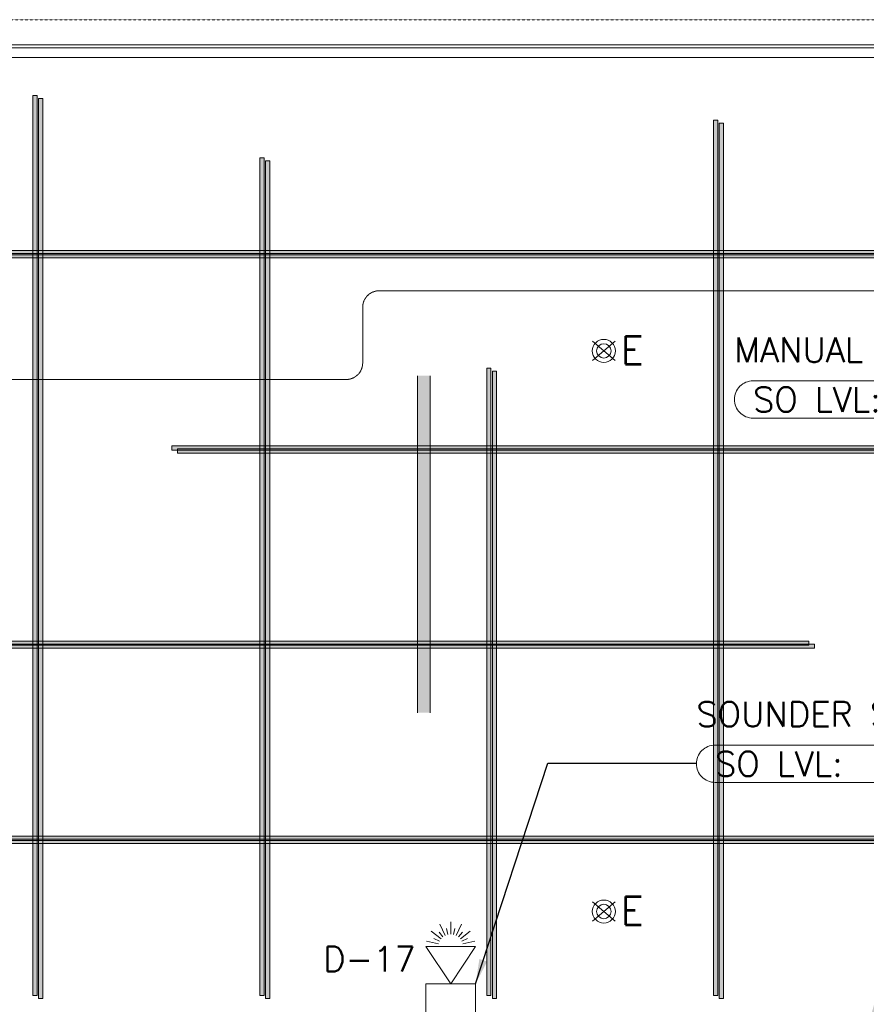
# Model space of a CAD drawing. Header units: millimetres. Extents: x 149250 to 222845, y -30669 to 18303.
# Tile 14 of 36: x 158451 to 163565, y 12354 to 18302. Entities that reach past the tile are written whole.
import ezdxf
from ezdxf.enums import TextEntityAlignment as Align

# ---------------------------------------------------------------- set-up
doc = ezdxf.new("R2010")
doc.units = ezdxf.units.MM
doc.header["$MEASUREMENT"] = 0
doc.linetypes.add('HIDDENX2', pattern=[0.75, 0.5, -0.25])
doc.linetypes.add('IRISH HOUSE_FF46_HYD AIRPORT_HVAC DUCTING LAYOUT 3$0$( Dashed )', pattern=[0.75, 0.5, -0.25])
doc.layers.get('0').update_dxf_attribs({"lineweight": 5})
doc.layers.add('ELEC-SO-LVL-TAG', color=7, linetype='Continuous')
doc.layers.add('IRISH HOUSE_FF46_HYD AIRPORT_HVAC DUCTING LAYOUT 3$0$Flooring', color=8, linetype='Continuous')
for name, color, linetype, lineweight in [('IRISH HOUSE_FF46_HYD AIRPORT_HVAC DUCTING LAYOUT 3$0$02 Furniture', 14, 'Continuous', 25), ('IRISH HOUSE_FF46_HYD AIRPORT_HVAC DUCTING LAYOUT 3$0$Ceiling', 14, 'Continuous', 9), ('IRISH HOUSE_FF46_HYD AIRPORT_HVAC DUCTING LAYOUT 3$0$Furniture', 14, 'Continuous', 9), ('IRISH HOUSE_FF46_HYD AIRPORT_HVAC DUCTING LAYOUT 3$0$Grey', 8, 'Continuous', 9), ('M-MEP-ELLG-TEXT', 7, 'Continuous', 20), ('M-MEP-GEN', 7, 'Continuous', 5), ('MEP_Lighting (Walls)', 160, 'Continuous', 15)]:
    doc.layers.add(name, color=color, linetype=linetype, lineweight=lineweight)
for name, color, linetype, lineweight, true_color in [('IRISH HOUSE_FF46_HYD AIRPORT_HVAC DUCTING LAYOUT 3$0$03 Partition', 7, 'Continuous', 25, 0x2776bb), ('M-MEP-ELFA-CABLE', 1, 'HIDDENX2', 20, 0xff0000), ('M-MEP-ELFA-DETECTOR', 7, 'Continuous', 20, 0xa50000), ('M-MEP-ELPR-EQUIP', 6, 'Continuous', 20, 0xff00ff)]:
    doc.layers.add(name, color=color, linetype=linetype, lineweight=lineweight, true_color=true_color)
doc.layers.add('IRISH HOUSE_FF46_HYD AIRPORT_HVAC DUCTING LAYOUT 3$0$RCP LAYOUT', color=9, linetype='Continuous', true_color=0x808080)
doc.styles.add('Oswald Light', font='txt')
doc.styles.add('ROMANS-100', font='romans.shx')
doc.styles.get("Standard").update_dxf_attribs({"font": 'romans.shx'})
doc.dimstyles.new('MDS-50', dxfattribs={"dimtxt": 100, "dimasz": 100, "dimexe": 50, "dimexo": 50, "dimgap": 25, "dimtad": 1, "dimdec": 0, "dimtxsty": 'Oswald Light', "dimcen": 0, "dimdle": 1.5875, "dimazin": 0, "dimtfac": 1, "dimtdec": 0, "dimtix": 1, "dimtmove": 0, "dimatfit": 0, "dimfxl": 1, "dimfrac": 2, "dimtolj": 1, "dimarcsym": 0})

# ---------------------------------------------------------------- blocks, each defined once
blk = doc.blocks.new('IRISH HOUSE_FF46_HYD AIRPORT_HVAC DUCTING LAYOUT 3$0$IRISH HOUSE-RCP LAYOUT')
at = {"lineweight": 0, "ltscale": 0.25, "true_color": 0x808080}
h = blk.add_hatch(color=8, dxfattribs=at)
h.dxf.hatch_style = 1
edge = h.paths.add_edge_path()
edge.add_line((14811.2, 5878.4), (14696.6, 5979.9))
edge.add_arc((20815.3, 1083.1), 7837, 141.32998, 165.79345)
edge.add_line((13218, 3006.4), (13375.3, 3006.4))
edge.add_arc((20786.8, 1095.9), 7653.7, 141.32888, 165.54519, ccw=False)
edge = h.paths.add_edge_path()
edge.add_line((15341.4, 6700.9), (15455.9, 6599.1))
edge.add_arc((20875.4, 1115.8), 7709.6, 91.19276, 134.66521, ccw=False)
edge.add_line((20714.9, 8823.7), (20714.9, 8976.2))
edge.add_arc((20868.5, 1130.6), 7847.1, 91.12089, 134.77697)
at = {"layer": 'IRISH HOUSE_FF46_HYD AIRPORT_HVAC DUCTING LAYOUT 3$0$02 Furniture', "lineweight": 0, "ltscale": 0.25, "true_color": 0x808080}
h = blk.add_hatch(color=8, dxfattribs=at)
h.dxf.hatch_style = 1
h.paths.add_polyline_path([(10506.6, 4944), (10582.9, 4944), (10582.9, 6979.9), (10506.6, 6979.9)])
at = {"layer": 'IRISH HOUSE_FF46_HYD AIRPORT_HVAC DUCTING LAYOUT 3$0$Ceiling', "lineweight": 0, "ltscale": 0.25, "true_color": 0x808080}
h = blk.add_hatch(color=8, dxfattribs=at)
h.dxf.hatch_style = 1
h.paths.add_polyline_path([(8184, 8673), (8209.4, 8673), (8209.4, 3235), (8184, 3235)])
h = blk.add_hatch(color=8, dxfattribs=at)
h.dxf.hatch_style = 1
h.paths.add_polyline_path([(8218, 8654.8), (8243.4, 8654.8), (8243.4, 3216.9), (8218, 3216.9)])
h = blk.add_hatch(color=8, dxfattribs=at)
h.dxf.hatch_style = 1
h.paths.add_polyline_path([(12295.6, 8522.6), (12321, 8522.6), (12321, 3235), (12295.6, 3235)])
h = blk.add_hatch(color=8, dxfattribs=at)
h.dxf.hatch_style = 1
h.paths.add_polyline_path([(12329.5, 8504.5), (12354.9, 8504.5), (12354.9, 3216.9), (12329.5, 3216.9)])
h = blk.add_hatch(color=8, dxfattribs=at)
h.dxf.hatch_style = 1
h.paths.add_polyline_path([(9554.5, 8295.5), (9579.9, 8295.5), (9579.9, 3235), (9554.5, 3235)])
h = blk.add_hatch(color=8, dxfattribs=at)
h.dxf.hatch_style = 1
h.paths.add_polyline_path([(9588.5, 8277.3), (9613.9, 8277.3), (9613.9, 3216.9), (9588.5, 3216.9)])
h = blk.add_hatch(color=8, dxfattribs=at)
h.dxf.hatch_style = 1
h.paths.add_polyline_path([(16578.5, 7735.2), (16578.5, 7709.8), (7614.5, 7709.8), (7614.5, 7735.2)])
h = blk.add_hatch(color=8, dxfattribs=at)
h.dxf.hatch_style = 1
h.paths.add_polyline_path([(16612.4, 7717.1), (16612.4, 7691.7), (7648.4, 7691.7), (7648.4, 7717.1)])
h = blk.add_hatch(color=8, dxfattribs=at)
h.dxf.hatch_style = 1
h.paths.add_polyline_path([(10925.1, 7024.4), (10950.5, 7024.4), (10950.5, 3235), (10925.1, 3235)])
h = blk.add_hatch(color=8, dxfattribs=at)
h.dxf.hatch_style = 1
h.paths.add_polyline_path([(10959, 7006.3), (10984.4, 7006.3), (10984.4, 3216.9), (10959, 3216.9)])
h = blk.add_hatch(color=8, dxfattribs=at)
h.dxf.hatch_style = 1
h.paths.add_polyline_path([(15021.2, 6556.2), (15021.2, 6530.8), (9022.7, 6530.8), (9022.7, 6556.2)])
h = blk.add_hatch(color=8, dxfattribs=at)
h.dxf.hatch_style = 1
h.paths.add_polyline_path([(15055.1, 6538.1), (15055.1, 6512.7), (9056.7, 6512.7), (9056.7, 6538.1)])
h = blk.add_hatch(color=8, dxfattribs=at)
h.dxf.hatch_style = 1
h.paths.add_polyline_path([(12870.4, 5377.2), (12870.4, 5351.8), (7826.4, 5351.8), (7826.4, 5377.2)])
h = blk.add_hatch(color=8, dxfattribs=at)
h.dxf.hatch_style = 1
h.paths.add_polyline_path([(12904.4, 5359), (12904.4, 5333.6), (7860.3, 5333.6), (7860.3, 5359)])
h = blk.add_hatch(color=8, dxfattribs=at)
h.dxf.hatch_style = 1
h.paths.add_polyline_path([(13409.7, 4198.2), (13409.7, 4172.8), (7566, 4172.8), (7566, 4198.2)])
h = blk.add_hatch(color=8, dxfattribs=at)
h.dxf.hatch_style = 1
h.paths.add_polyline_path([(13443.6, 4180), (13443.6, 4154.6), (7600, 4154.6), (7600, 4180)])
at = {"layer": 'IRISH HOUSE_FF46_HYD AIRPORT_HVAC DUCTING LAYOUT 3$0$02 Furniture', "color": 8, "lineweight": 0, "ltscale": 0.25, "true_color": 0x808080}
for p, q in [((10506.6, 6979.9), (10506.6, 4944)), ((10582.9, 4944), (10582.9, 6979.9))]:
    blk.add_line(p, q, dxfattribs=at)
at = {"layer": 'IRISH HOUSE_FF46_HYD AIRPORT_HVAC DUCTING LAYOUT 3$0$03 Partition', "color": 8, "lineweight": 0, "ltscale": 0.25, "true_color": 0x808080}
for p, q in [((6588.5, 8977.8), (20816.5, 8977.8)), ((8196.7, 8977.8), (20816.5, 8977.8)), ((20816.5, 8901.6), (6588.5, 8901.6))]:
    blk.add_line(p, q, dxfattribs=at)
at = {"layer": 'IRISH HOUSE_FF46_HYD AIRPORT_HVAC DUCTING LAYOUT 3$0$Ceiling', "color": 8, "lineweight": 0, "ltscale": 0.25, "true_color": 0x808080}
for p, q in [((8184, 8673), (8209.4, 8673)), ((8184, 3235), (8184, 8673)), ((8209.4, 8673), (8209.4, 3235)), ((8218, 8654.8), (8243.4, 8654.8)), ((8218, 3216.9), (8218, 8654.8)), ((8243.4, 8654.8), (8243.4, 3216.9)), ((12295.6, 8522.6), (12321, 8522.6)), ((12295.6, 3235), (12295.6, 8522.6)), ((12321, 8522.6), (12321, 3235)), ((12329.5, 8504.5), (12354.9, 8504.5)), ((12329.5, 3216.9), (12329.5, 8504.5)), ((12354.9, 8504.5), (12354.9, 3216.9)), ((9554.5, 8295.5), (9579.9, 8295.5)), ((9554.5, 3235), (9554.5, 8295.5)), ((9579.9, 8295.5), (9579.9, 3235)), ((9588.5, 8277.3), (9613.9, 8277.3)), ((9588.5, 3216.9), (9588.5, 8277.3)), ((9613.9, 8277.3), (9613.9, 3216.9)), ((7614.5, 7735.2), (16578.5, 7735.2)), ((16578.5, 7709.8), (7614.5, 7709.8)), ((7648.4, 7717.1), (16612.4, 7717.1)), ((16612.4, 7691.7), (7648.4, 7691.7)), ((10925.1, 7024.4), (10950.5, 7024.4)), ((10925.1, 3235), (10925.1, 7024.4)), ((10950.5, 7024.4), (10950.5, 3235)), ((10959, 7006.3), (10984.4, 7006.3)), ((10959, 3216.9), (10959, 7006.3)), ((10984.4, 7006.3), (10984.4, 3216.9)), ((9022.7, 6530.8), (9022.7, 6556.2)), ((9022.7, 6556.2), (15021.2, 6556.2)), ((15021.2, 6530.8), (9022.7, 6530.8)), ((9056.7, 6512.7), (9056.7, 6538.1)), ((9056.7, 6538.1), (15055.1, 6538.1)), ((15055.1, 6512.7), (9056.7, 6512.7)), ((7826.4, 5377.2), (12870.4, 5377.2)), ((7860.3, 5359), (12904.4, 5359)), ((12870.4, 5377.2), (12870.4, 5351.8)), ((12904.4, 5359), (12904.4, 5333.6)), ((12870.4, 5351.8), (7826.4, 5351.8)), ((12904.4, 5333.6), (7860.3, 5333.6)), ((7566, 4198.2), (13409.7, 4198.2)), ((13409.7, 4172.8), (7566, 4172.8)), ((7600, 4180), (13443.6, 4180)), ((13443.6, 4154.6), (7600, 4154.6)), ((8209.4, 3235), (8184, 3235)), ((8243.4, 3216.9), (8218, 3216.9)), ((9579.9, 3235), (9554.5, 3235)), ((9613.9, 3216.9), (9588.5, 3216.9)), ((10950.5, 3235), (10925.1, 3235)), ((10984.4, 3216.9), (10959, 3216.9)), ((12321, 3235), (12295.6, 3235)), ((12354.9, 3216.9), (12329.5, 3216.9))]:
    blk.add_line(p, q, dxfattribs=at)
at = {"layer": 'IRISH HOUSE_FF46_HYD AIRPORT_HVAC DUCTING LAYOUT 3$0$Flooring', "color": 8, "lineweight": 0, "ltscale": 0.25, "true_color": 0x808080}
blk.add_line((20851, 8959.6), (1388.7, 8959.6), dxfattribs=at)
at = {"layer": 'IRISH HOUSE_FF46_HYD AIRPORT_HVAC DUCTING LAYOUT 3$0$Furniture', "color": 8, "lineweight": 0, "ltscale": 0.25, "true_color": 0x808080}
blk.add_line((20816.5, 8977.7), (1459, 8977.7), dxfattribs=at)
at = {"layer": 'IRISH HOUSE_FF46_HYD AIRPORT_HVAC DUCTING LAYOUT 3$0$Grey', "color": 8, "linetype": 'IRISH HOUSE_FF46_HYD AIRPORT_HVAC DUCTING LAYOUT 3$0$( Dashed )', "lineweight": 0, "ltscale": 0.2, "true_color": 0x808080}
blk.add_line((20816.5, 9130.1), (1461.7, 9130.1), dxfattribs=at)
blk = doc.blocks.new('IRISH HOUSE_FF46_HYD AIRPORT_HVAC DUCTING LAYOUT 3')
at = {"layer": 'IRISH HOUSE_FF46_HYD AIRPORT_HVAC DUCTING LAYOUT 3$0$RCP LAYOUT', "lineweight": 0}
blk.add_blockref('IRISH HOUSE_FF46_HYD AIRPORT_HVAC DUCTING LAYOUT 3$0$IRISH HOUSE-RCP LAYOUT', (0, 0), dxfattribs=at)
blk = doc.blocks.new('FALSS-WM')
at = {"color": 0}
for p, q in [((361.1, 48.7), (372.3, 97.5)), ((371.7, 45), (382.5, 67.6)), ((381.2, 39.1), (412.3, 78.2)), ((389.1, 31.2), (408.6, 46.8)), ((395, 21.7), (440.1, 43.4)), ((398.7, 11.1), (423.1, 16.7)), ((400, 0), (450, 0)), ((381.2, -39.1), (412.3, -78.2)), ((389.1, -31.2), (408.6, -46.8)), ((395, -21.7), (440.1, -43.4)), ((398.7, -11.1), (423.1, -16.7)), ((400, 0), (450, 0)), ((361.1, -48.7), (372.3, -97.5)), ((371.7, -45), (382.5, -67.6))]:
    blk.add_line(p, q, dxfattribs=at)
for points in [[(0, 100), (200, 100), (200, -100), (0, -100)], [(350, 100), (200, 0), (200, 0), (350, -100)]]:
    blk.add_lwpolyline(points, close=True, dxfattribs=at)
blk = doc.blocks.new('ELEC-SO-LVL-EQP-TAG')
at = {"color": 0}
blk.add_lwpolyline([(75, 72.5), (1075, 72.5, -0.414214), (1150, -2.5), (1150, -2.5, -0.414214), (1075, -77.5), (75, -77.5, -0.414214), (0, -2.5), (0, -2.5, -0.414214)], format="xyb", close=True, dxfattribs=at)
at = {"color": 0, "insert": (75, -2.5), "char_height": 100, "attachment_point": 4}
blk.add_mtext_dynamic_manual_height_columns('{\\Fromans|c0;SO LVL:}', width=1015.069, gutter_width=1, heights=[0], dxfattribs=at)
at = {"color": 0, "style": 'ROMANS-100'}
for tag, p in [('SO-EQP', (0, 197.5)), ('SO-LVL', (725, -2.5))]:
    blk.add_attdef(tag, text='', height=100, dxfattribs=at).set_placement(p, align=Align.MIDDLE_LEFT)
blk = doc.blocks.new('EM LIGHT1')
at = {"layer": 'MEP_Lighting (Walls)', "color": 5, "true_color": 0x0000ff}
for p, q in [((-69, 58.9), (69, -58.9)), ((69, 58.9), (-69, -58.9))]:
    blk.add_line(p, q, dxfattribs=at)
for radius in [69.5, 43.4]:
    blk.add_circle((0, 0), radius, dxfattribs=at)
at = {"color": 5, "true_color": 0x0000ff, "insert": (102.3, 89.7), "char_height": 170, "width": 45.684, "attachment_point": 1}
blk.add_mtext('E', dxfattribs=at)

msp = doc.modelspace()

# ---------------------------------------------------------------- linework, layer by layer
at = {"layer": 'M-MEP-ELFA-CABLE', "ltscale": 5}
msp.add_lwpolyline([(164578.1, 16664.6), (160622.6, 16664.6, 0.414214), (160522.6, 16564.6), (160522.6, 16228.4, -0.414214), (160422.6, 16128.4), (155182.8, 16128.4)], format="xyb", dxfattribs=at)

# ---------------------------------------------------------------- block references
at = {"layer": 'M-MEP-ELFA-DETECTOR', "xscale": 1.5, "yscale": 1.5, "zscale": 1.5, "rotation": 90}
msp.add_blockref('FALSS-WM', (161054.4, 12178.1), dxfattribs=at)
at = {"layer": 'M-MEP-ELLG-TEXT'}
ref = msp.add_blockref('ELEC-SO-LVL-EQP-TAG', (162768.1, 16011.5), dxfattribs=dict(at, xscale=1.5, yscale=1.5, zscale=1.5))
ref.add_attrib('SO-EQP', 'MANUAL CALL POINT', dxfattribs={"layer": 'ELEC-SO-LVL-TAG', "height": 150, "style": 'ROMANS-100'}).set_placement((162768, 16307.7), align=Align.MIDDLE_LEFT)
ref.add_attrib('SO-LVL', '1500', dxfattribs={"layer": 'ELEC-SO-LVL-TAG', "height": 150, "style": 'ROMANS-100'}).set_placement((163855.5, 16007.7), align=Align.MIDDLE_LEFT)
ref = msp.add_blockref('ELEC-SO-LVL-EQP-TAG', (162538.5, 13811), dxfattribs=dict(at, xscale=1.5, yscale=1.5, zscale=1.5))
ref.add_attrib('SO-EQP', 'SOUNDER STROBE', dxfattribs={"layer": 'ELEC-SO-LVL-TAG', "height": 150, "style": 'ROMANS-100'}).set_placement((162538.4, 14107.2), align=Align.MIDDLE_LEFT)
ref.add_attrib('SO-LVL', '2200', dxfattribs={"layer": 'ELEC-SO-LVL-TAG', "height": 150, "style": 'ROMANS-100'}).set_placement((163625.9, 13807.2), align=Align.MIDDLE_LEFT)
at = {"layer": 'M-MEP-ELPR-EQUIP'}
for name, p in [('IRISH HOUSE_FF46_HYD AIRPORT_HVAC DUCTING LAYOUT 3', (150347, 9171.7)), ('EM LIGHT1', (161979.3, 16301.4)), ('EM LIGHT1', (161979.3, 12915))]:
    msp.add_blockref(name, p, dxfattribs=at)

# ---------------------------------------------------------------- texts
at = {"layer": 'M-MEP-GEN', "insert": (160563.9, 12628.1), "char_height": 150, "attachment_point": 5}
msp.add_mtext_dynamic_manual_height_columns('D-17', width=706.992, gutter_width=4987.1, heights=[0], dxfattribs=at)

# ---------------------------------------------------------------- leaders
at = {"color": 7}
msp.add_leader([(161204.4, 12478.1), (161640.2, 13811), (162538.5, 13811)], dimstyle='MDS-50', override={"dimasz": 150, "dimtad": 0, "dimfxl": 25.4}, dxfattribs=at)

doc.saveas('drawing.dxf')
